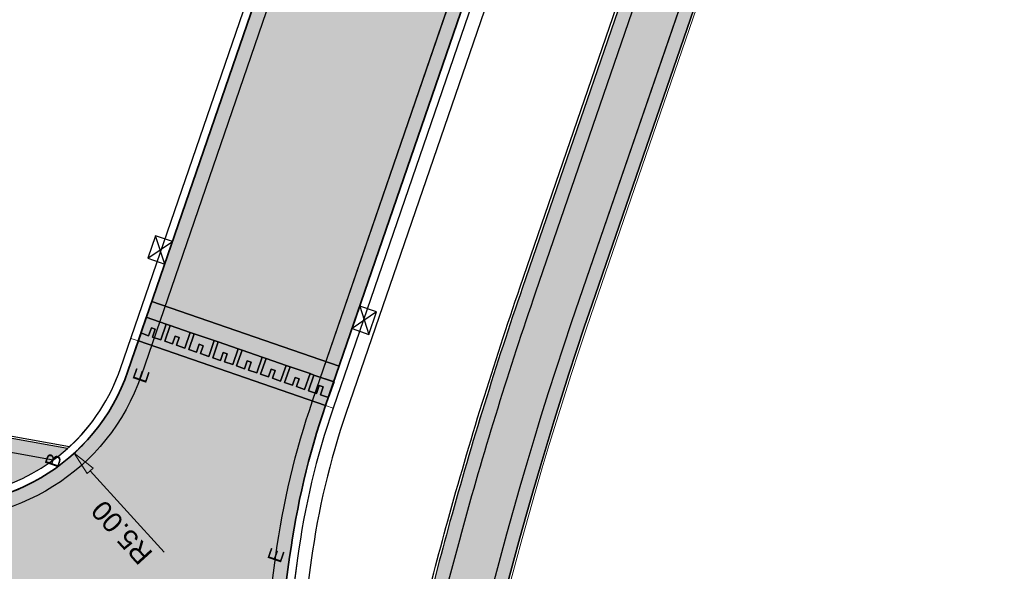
# Model space of a CAD drawing. Header units: metres. Extents: x 131295 to 132236, y 397710 to 398702.
# Tile 46 of 127: x 131476 to 131500, y 397912 to 397926. Entities that reach past the tile are written whole.
import ezdxf
from ezdxf.enums import TextEntityAlignment as Align

# ---------------------------------------------------------------- set-up
doc = ezdxf.new("R2010")
doc.units = ezdxf.units.M
doc.linetypes.add('AL-MATERIAALS', pattern=[2, 1, -1])
doc.layers.get('Defpoints').update_dxf_attribs({"color": 128})
for name, color, linetype, lineweight in [('N-KO-opsluitband 60x200mm', 2, 'Continuous', 25), ('N-KO-opsluitband achterkant', 8, 'Continuous', 5), ('N-KO-tekst banden', 1, 'Continuous', 18), ('N-KO-trottoirband 180-200x250mm', 3, 'Continuous', 35), ('N-KO-trottoirband achterkant', 8, 'Continuous', 5), ('N-RI-trottoirkolk', 7, 'Continuous', 25), ("N-VH-arcering 'MAT' grijs 254", 254, 'Continuous', 18), ('X-AL-maatvoering', 1, 'Continuous', 18), ('X-AL-materiaalscheiding', 1, 'AL-MATERIAALS', 18), ('X-AL-sinusdrempel grijs', 252, 'Continuous', 25), ('X-AL-sinusdrempel wit', 255, 'Continuous', 25), ('X-AL-sinusdrempel zwart', 250, 'Continuous', 25)]:
    doc.layers.add(name, color=color, linetype=linetype, lineweight=lineweight)
doc.layers.add("N-VH-arcering 'MAT' kleur 1 (heiderood)", color=7, linetype='Continuous', lineweight=18, true_color=0xd98c8c)
for name, color, linetype, plot in [('X-AL-contourlijnen', 30, 'Continuous', False), ('X-AL-hulplijn bandenlijnnummers', 30, 'Continuous', False), ('X-AL-hulplijn hoogtetekst', 190, 'Continuous', False)]:
    doc.layers.add(name, color=color, linetype=linetype, plot=plot)
doc.styles.add('CS Annotative', font='arial.ttf')
doc.dimstyles.new('CS Annotative', dxfattribs={"dimtxt": 2.5, "dimasz": 3, "dimexe": 0.18, "dimexo": 0.0625, "dimgap": 1, "dimtad": 1, "dimzin": 0, "dimdsep": 46, "dimtxsty": 'CS Annotative', "dimblk": 'CS Dimensionpijl', "dimcen": 0, "dimse1": 1, "dimse2": 1, "dimclrd": 256, "dimclre": 256, "dimclrt": 2, "dimadec": 0, "dimazin": 0, "dimtm": 1e-09, "dimtfac": 1, "dimtofl": 0, "dimtmove": 1, "dimatfit": 3, "dimfxl": 1, "dimtfillclr": 256, "dimtolj": 1, "dimtzin": 0, "dimarcsym": 0})

# ---------------------------------------------------------------- blocks, each defined once
blk = doc.blocks.new('*U90')
for p, q in [((0.5126596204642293, 1.409673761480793), (1.601851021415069, -2.178663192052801)), ((2.627170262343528, 0.6406843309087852), (-0.5126596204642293, -1.409673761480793))]:
    blk.add_line(p, q)
blk.add_lwpolyline([(0.5126596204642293, 1.409673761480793), (-0.5126596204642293, -1.409673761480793), (1.601851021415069, -2.178663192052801), (2.627170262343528, 0.6406843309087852)], close=True)
blk = doc.blocks.new('*U91')
for p, q in [((-2.627170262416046, -0.640684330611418), (0.512659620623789, 1.409673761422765)), ((-0.512659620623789, -1.409673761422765), (-1.601851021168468, 2.178663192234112))]:
    blk.add_line(p, q)
blk.add_lwpolyline([(-0.512659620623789, -1.409673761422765), (0.512659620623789, 1.409673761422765), (-1.601851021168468, 2.178663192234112), (-2.627170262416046, -0.640684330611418)], close=True)
blk = doc.blocks.new('CS Dimensionpijl')
h = blk.add_hatch(color=256)
h.dxf.hatch_style = 1
h.paths.add_polyline_path([(-1, -0.1666666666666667), (0, 0), (-1, 0.1666666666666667)])
at = {"flags": 128}
blk.add_lwpolyline([(0, 0.5), (0, -0.5)], dxfattribs=at)
blk.add_lwpolyline([(-1, -0.1666666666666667), (0, 0), (-1, 0.1666666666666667)], close=True, dxfattribs=at)
blk = doc.blocks.new('*D335')
at = {"layer": 'Defpoints', "color": 0, "transparency": 16777216}
for p in [(131473.5292587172, 397919.025371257), (131476.8977181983, 397915.3303095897)]:
    blk.add_point(p, dxfattribs=at)
at = {"layer": 'X-AL-maatvoering', "lineweight": -2, "transparency": 16777216}
blk.add_line((131479.1718189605, 397912.8357144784), (131477.3019333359, 397914.8869021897), dxfattribs=at)
at = {"layer": 'X-AL-maatvoering', "lineweight": -2, "transparency": 16777216, "xscale": 0.6000000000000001, "yscale": 0.6000000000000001, "zscale": 0.6000000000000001, "rotation": 132.3526506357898}
blk.add_blockref('CS Dimensionpijl', (131476.8977181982, 397915.3303095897), dxfattribs=at)
at = {"layer": 'X-AL-maatvoering', "color": 2, "transparency": 16777216, "insert": (131478.1025213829, 397913.3328818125), "char_height": 0.5, "attachment_point": 5, "rotation": 132.35265063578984, "style": 'CS Annotative'}
blk.add_mtext('\\A1;R5.00', dxfattribs=at)

msp = doc.modelspace()

# ---------------------------------------------------------------- hatches: boundary and pattern name
at = {"layer": "N-VH-arcering 'MAT' grijs 254"}
h = msp.add_hatch(color=256, dxfattribs=at)
h.dxf.hatch_style = 1
edge = h.paths.add_edge_path()
edge.add_line((131469.720884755, 397919.6016421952), (131468.6937363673, 397916.2076356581))
edge.add_line((131468.6937363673, 397916.2076356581), (131468.4773752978, 397915.0086965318))
edge.add_line((131468.4773752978, 397915.0086965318), (131471.6858443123, 397914.4296948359))
edge.add_line((131471.6858443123, 397914.4296948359), (131472.6788368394, 397914.3013070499))
edge.add_arc((131473.529258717, 397919.0253712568), 4.800000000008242, 259.7949652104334, 311.7805349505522)
edge.add_line((131476.7273987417, 397915.4459997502), (131471.7242056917, 397916.3457020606))
edge.add_arc((131471.9011924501, 397917.3299152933), 0.9999999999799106, 161.0447215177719, 259.8057040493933, ccw=False)
edge.add_line((131470.9554200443, 397917.6547453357), (131475.5837711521, 397931.1306132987))
edge.add_line((131475.5837711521, 397931.1306132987), (131475.9735672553, 397932.2655403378))
edge.add_line((131475.9735672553, 397932.2655403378), (131478.6631603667, 397940.0965369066))
edge.add_line((131478.6631603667, 397940.0965369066), (131479.0529564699, 397941.2314639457))
edge.add_line((131479.0529564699, 397941.2314639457), (131480.6354771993, 397945.8391179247))
edge.add_line((131480.6354771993, 397945.8391179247), (131481.220171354, 397947.5415084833))
edge.add_line((131481.220171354, 397947.5415084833), (131483.7668392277, 397954.9563651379))
edge.add_line((131483.7668392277, 397954.9563651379), (131484.1566353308, 397956.0912921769))
edge.add_line((131484.1566353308, 397956.0912921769), (131485.1168426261, 397958.8870236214))
edge.add_line((131485.1168426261, 397958.8870236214), (131485.5066387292, 397960.0219506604))
edge.add_line((131485.5066387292, 397960.0219506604), (131488.1962318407, 397967.8529472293))
edge.add_line((131488.1962318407, 397967.8529472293), (131488.5860279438, 397968.9878742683))
edge.add_line((131488.5860279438, 397968.9878742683), (131489.8705430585, 397972.7278576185))
edge.add_line((131489.8705430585, 397972.7278576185), (131490.2603391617, 397973.8627846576))
edge.add_line((131490.2603391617, 397973.8627846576), (131492.9499322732, 397981.6937812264))
edge.add_line((131492.9499322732, 397981.6937812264), (131493.3397283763, 397982.8287082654))
edge.add_line((131493.3397283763, 397982.8287082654), (131494.9180317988, 397987.4240831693))
edge.add_line((131494.9180317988, 397987.4240831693), (131495.307827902, 397988.5590102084))
edge.add_line((131495.307827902, 397988.5590102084), (131497.9974210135, 397996.3900067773))
edge.add_line((131497.9974210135, 397996.3900067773), (131498.3872171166, 397997.5249338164))
edge.add_line((131498.3872171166, 397997.5249338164), (131500.5216417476, 398003.7395065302))
edge.add_arc((131501.4674141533, 398003.4146764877), 0.9999999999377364, 71.01506341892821, 161.0447215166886, ccw=False)
edge.add_line((131501.7927337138, 398004.3602806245), (131507.3103871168, 398002.4620226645))
edge.add_line((131507.3103871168, 398002.4620226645), (131509.6426286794, 398009.2411332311))
edge.add_arc((131505.1037288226, 398010.8026671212), 4.799999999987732, 341.0150634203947, 431.0336210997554)
edge.add_line((131506.6637925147, 398015.3420725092), (131505.7343337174, 398015.7143712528))
edge.add_line((131505.7343337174, 398015.7143712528), (131501.2186420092, 398017.2662852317))
edge.add_line((131501.2186420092, 398017.2662852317), (131501.0723860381, 398016.8407159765))
edge.add_line((131501.0723860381, 398016.8407159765), (131500.7886732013, 398016.9382199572))
edge.add_line((131500.7886732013, 398016.9382199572), (131500.3499052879, 398015.6615121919))
edge.add_line((131500.3499052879, 398015.6615121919), (131500.4633904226, 398015.6225105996))
edge.add_line((131500.4633904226, 398015.6225105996), (131506.0950346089, 398013.6870756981))
edge.add_arc((131505.1199948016, 398010.8499473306), 2.999999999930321, -18.984936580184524, 71.0336211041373, ccw=False)
edge.add_line((131507.956807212, 398009.8739886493), (131506.5191944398, 398005.6952894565))
edge.add_arc((131505.573590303, 398006.0206090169), 1.000000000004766, 251.0150634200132, 341.0150634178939, ccw=False)
edge.add_line((131505.2482707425, 398005.0750048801), (131499.7292464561, 398006.97373447))
edge.add_line((131499.7292464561, 398006.97373447), (131498.1082772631, 398002.2541342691))
edge.add_line((131498.1082772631, 398002.2541342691), (131469.720884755, 397919.6016421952))
h = msp.add_hatch(color=256, dxfattribs=at)
h.dxf.hatch_style = 1
edge = h.paths.add_edge_path()
edge.add_arc((131584.5288256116, 397886.5286818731), 99.99999999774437, 160.996974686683, 172.3047926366, ccw=False)
edge.add_line((131489.9786872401, 397919.0904897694), (131493.4835284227, 397929.2675419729))
edge.add_line((131493.4835284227, 397929.2675419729), (131491.7822420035, 397929.8554434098))
edge.add_line((131491.7822420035, 397929.8554434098), (131491.7423758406, 397929.7395671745))
edge.add_line((131491.7423758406, 397929.7395671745), (131488.2189506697, 397919.508668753))
edge.add_arc((131582.783681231, 397886.9414651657), 100.0155538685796, 160.9967740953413, 164.5379057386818)
edge.add_arc((131622.5690482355, 397876.3246197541), 141.1919261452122, 164.689764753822, 165.8092484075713)
edge.add_arc((131436.5841456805, 397921.5677153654), 50.23888022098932, 345.72898283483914, 347.7847763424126, ccw=False)
edge.add_arc((131582.7688975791, 397886.9463045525), 100.0000001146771, 167.1516777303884, 172.3047926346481)
edge.add_line((131483.669457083, 397900.3366337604), (131481.4206892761, 397883.6939039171))
edge.add_line((131481.4206892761, 397883.6939039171), (131481.2600053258, 397882.5047106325))
edge.add_line((131481.2600053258, 397882.5047106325), (131479.4596575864, 397869.1806578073))
edge.add_arc((131478.4686631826, 397869.3145610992), 0.9999999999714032, 260.2917354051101, 352.30479263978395, ccw=False)
edge.add_line((131478.3000316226, 397868.3288819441), (131476.8695437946, 397868.5736120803))
edge.add_arc((131481.5590759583, 397869.5974714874), 4.799999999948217, 192.3160482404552, 260.2917354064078)
edge.add_line((131480.7496444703, 397864.8662115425), (131486.2685767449, 397863.9220238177))
edge.add_line((131486.2685767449, 397863.9220238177), (131486.7744714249, 397866.8790612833))
edge.add_line((131486.7744714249, 397866.8790612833), (131482.0479254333, 397867.6876863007))
edge.add_arc((131482.2165569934, 397868.6733654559), 1.000000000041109, 172.3047926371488, 260.2917354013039, ccw=False)
edge.add_line((131481.2255625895, 397868.8072687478), (131485.4293852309, 397899.919011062))
at = {"layer": "N-VH-arcering 'MAT' kleur 1 (heiderood)"}
h = msp.add_hatch(color=256, dxfattribs=at)
h.dxf.hatch_style = 1
h.paths.add_polyline_path([(131499.7586533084, 397964.5271665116), (131499.8562491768, 397964.8108477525), (131500.5394202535, 397966.7966164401), (131500.6370161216, 397967.080297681), (131508.4446855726, 397989.774796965), (131508.5097494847, 397989.9639177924), (131508.9977288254, 397991.3823239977), (131509.0627927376, 397991.571444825), (131511.3400296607, 397998.1906737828), (131513.7678372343, 398005.2475654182), (131509.0398165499, 398006.8741632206), (131505.0558982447, 397995.2941351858), (131501.5424469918, 397985.081610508), (131500.0008036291, 397980.6005263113), (131496.4873523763, 397970.3880016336), (131495.2399400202, 397966.7621566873), (131491.7264887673, 397956.5496320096), (131490.8038729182, 397953.8678708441), (131487.7458690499, 397944.979191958), (131487.6808051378, 397944.7900711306), (131487.2578897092, 397943.5607857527), (131487.1928257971, 397943.3716649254), (131485.6925035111, 397939.0106884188), (131482.1790522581, 397928.7981637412), (131478.8614384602, 397919.1548784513), (131483.5894591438, 397917.5282806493), (131487.9977054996, 397930.3417001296), (131490.144814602, 397936.5826874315), (131492.9429723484, 397944.7160733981), (131495.0900814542, 397950.9570606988)])
h = msp.add_hatch(color=256, dxfattribs=at)
h.dxf.hatch_style = 1
edge = h.paths.add_edge_path()
edge.add_arc((131502.1599563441, 397910.0290051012), 20.00000000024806, 161.0150634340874, 172.3028637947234, ccw=False)
edge.add_line((131483.2478736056, 397916.5353963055), (131478.5198529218, 397918.1619941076))
edge.add_line((131478.5198529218, 397918.1619941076), (131478.2572794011, 397917.3987734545))
edge.add_arc((131473.529258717, 397919.0253712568), 4.999999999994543, 259.7938851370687, 341.0150634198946, ccw=False)
edge.add_line((131472.6433098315, 397914.1044877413), (131472.0394795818, 397910.7584342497))
edge.add_line((131472.0394795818, 397910.7584342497), (131472.2046811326, 397910.7286219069))
edge.add_arc((131471.316721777, 397905.8081007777), 5.000000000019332, -7.199721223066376, 79.77047558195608, ccw=False)
edge.add_line((131476.2772983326, 397905.1814587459), (131481.2324345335, 397904.511750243))
edge.add_line((131481.2324345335, 397904.511750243), (131482.3401584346, 397912.707738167))
at = {"layer": 'X-AL-sinusdrempel grijs'}
msp.add_hatch(color=256, dxfattribs=at).paths.add_polyline_path([(131478.8614384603, 397919.1548784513), (131478.7248042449, 397918.7577247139), (131479.2236104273, 397918.5861186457), (131479.3228988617, 397918.5519600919), (131479.8287970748, 397918.377914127), (131479.9280855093, 397918.3437555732), (131480.4339837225, 397918.1697096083), (131480.5332721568, 397918.1355510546), (131481.03917037, 397917.9615050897), (131481.1384588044, 397917.9273465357), (131481.6443570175, 397917.753300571), (131481.7436454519, 397917.7191420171), (131482.249543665, 397917.5450960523), (131482.3488320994, 397917.5109374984), (131482.8547303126, 397917.3368915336), (131482.954018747, 397917.3027329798), (131483.4528249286, 397917.1311269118), (131483.5894591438, 397917.5282806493)])
at = {"layer": 'X-AL-sinusdrempel wit'}
msp.add_hatch(color=256, dxfattribs=at).paths.add_polyline_path([(131482.1129094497, 397917.1479423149), (131481.9048765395, 397917.219512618), (131481.9731936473, 397917.4180894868), (131481.8739052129, 397917.4522480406), (131481.8055881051, 397917.253671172), (131481.6070112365, 397917.3219882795), (131481.7436454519, 397917.7191420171), (131481.6443570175, 397917.753300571), (131481.5077228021, 397917.3561468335), (131481.2996898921, 397917.4277171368), (131481.3680069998, 397917.6262940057), (131481.2687185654, 397917.6604525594), (131481.2004014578, 397917.4618756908), (131481.001824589, 397917.5301927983), (131481.1384588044, 397917.9273465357), (131481.03917037, 397917.9615050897), (131480.9025361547, 397917.5643513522), (131480.6945032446, 397917.6359216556), (131480.7628203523, 397917.8344985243), (131480.6635319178, 397917.8686570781), (131480.5952148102, 397917.6700802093), (131480.3966379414, 397917.7383973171), (131480.5332721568, 397918.1355510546), (131480.4339837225, 397918.1697096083), (131480.2973495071, 397917.7725558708), (131480.0893165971, 397917.8441261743), (131480.1576337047, 397918.0427030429), (131480.0583452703, 397918.0768615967), (131479.9900281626, 397917.8782847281), (131479.7914512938, 397917.9466018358), (131479.9280855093, 397918.3437555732), (131479.8287970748, 397918.377914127), (131479.6921628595, 397917.9807603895), (131479.4841299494, 397918.0523306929), (131479.5524470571, 397918.2509075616), (131479.4531586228, 397918.2850661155), (131479.384841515, 397918.0864892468), (131479.1862646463, 397918.1548063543), (131479.3228988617, 397918.5519600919), (131479.2236104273, 397918.5861186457), (131479.0869762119, 397918.1889649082), (131478.8789433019, 397918.2605352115), (131478.9472604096, 397918.4591120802), (131478.8479719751, 397918.4932706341), (131478.7796548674, 397918.2946937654), (131478.5881700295, 397918.3605709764), (131478.5198529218, 397918.1619941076), (131483.2478736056, 397916.5353963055), (131483.3161907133, 397916.7339731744), (131483.1152498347, 397916.8031035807), (131483.1835669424, 397917.0016804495), (131483.0842785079, 397917.0358390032), (131483.0159614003, 397916.8372621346), (131482.8173845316, 397916.9055792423), (131482.954018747, 397917.3027329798), (131482.8547303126, 397917.3368915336), (131482.7180960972, 397916.9397377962), (131482.5100631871, 397917.0113080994), (131482.5783802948, 397917.2098849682), (131482.4790918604, 397917.2440435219), (131482.4107747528, 397917.0454666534), (131482.212197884, 397917.113783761), (131482.3488320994, 397917.5109374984), (131482.249543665, 397917.5450960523)])
at = {"layer": 'X-AL-sinusdrempel zwart'}
for points in [[(131478.5810779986, 397918.3630108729), (131478.7796548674, 397918.2946937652), (131478.847971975, 397918.4932706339), (131478.9472604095, 397918.45911208), (131478.8789433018, 397918.2605352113), (131479.0869762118, 397918.1889649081), (131479.2236104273, 397918.5861186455), (131478.717712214, 397918.7601646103)], [(131479.1862646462, 397918.1548063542), (131479.3848415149, 397918.0864892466), (131479.4531586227, 397918.2850661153), (131479.552447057, 397918.2509075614), (131479.4841299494, 397918.0523306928), (131479.6921628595, 397917.9807603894), (131479.8287970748, 397918.3779141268), (131479.3228988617, 397918.5519600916)], [(131479.7914512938, 397917.9466018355), (131479.9900281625, 397917.8782847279), (131480.0583452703, 397918.0768615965), (131480.1576337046, 397918.0427030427), (131480.089316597, 397917.8441261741), (131480.297349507, 397917.7725558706), (131480.4339837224, 397918.1697096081), (131479.9280855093, 397918.343755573)], [(131480.3966379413, 397917.7383973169), (131480.5952148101, 397917.6700802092), (131480.6635319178, 397917.868657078), (131480.7628203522, 397917.834498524), (131480.6945032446, 397917.6359216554), (131480.9025361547, 397917.564351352), (131481.03917037, 397917.9615050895), (131480.5332721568, 397918.1355510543)], [(131481.001824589, 397917.5301927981), (131481.2004014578, 397917.4618756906), (131481.2687185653, 397917.6604525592), (131481.3680069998, 397917.6262940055), (131481.299689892, 397917.4277171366), (131481.507722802, 397917.3561468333), (131481.6443570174, 397917.7533005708), (131481.1384588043, 397917.9273465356)], [(131481.6070112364, 397917.3219882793), (131481.8055881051, 397917.2536711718), (131481.8739052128, 397917.4522480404), (131481.9731936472, 397917.4180894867), (131481.9048765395, 397917.2195126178), (131482.1129094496, 397917.1479423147), (131482.2495436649, 397917.5450960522), (131481.7436454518, 397917.719142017)], [(131482.2121978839, 397917.1137837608), (131482.4107747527, 397917.0454666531), (131482.4790918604, 397917.2440435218), (131482.5783802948, 397917.209884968), (131482.5100631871, 397917.0113080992), (131482.7180960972, 397916.939737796), (131482.8547303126, 397917.3368915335), (131482.3488320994, 397917.5109374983)], [(131482.8173845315, 397916.9055792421), (131483.0159614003, 397916.8372621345), (131483.0842785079, 397917.035839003), (131483.1835669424, 397917.0016804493), (131483.1152498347, 397916.8031035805), (131483.3232827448, 397916.7315332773), (131483.4599169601, 397917.1286870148), (131482.9540187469, 397917.3027329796)]]:
    msp.add_hatch(color=256, dxfattribs=at).paths.add_polyline_path(points)

# ---------------------------------------------------------------- linework, layer by layer
at = {"layer": 'N-KO-opsluitband 60x200mm', "flags": 128}
for points in [[(131476.7273987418, 397915.4459997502), (131471.7242056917, 397916.3457020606, -0.4597423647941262), (131470.9554200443, 397917.6547453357), (131475.5837711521, 397931.1306132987), (131476.4965784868, 397930.816576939)], [(131491.7423758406, 397929.7395671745), (131488.2187590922, 397919.5081124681, 0.01545086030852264), (131486.3879861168, 397913.6056917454, 0.004884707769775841), (131485.6856030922, 397910.9379474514), (131482.3833244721, 397911.5338780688)], [(131493.4835284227, 397929.2675419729), (131489.9786872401, 397919.0904897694, 0.04937974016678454), (131485.4293852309, 397899.919011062), (131481.2255625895, 397868.8072687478, 0.4039599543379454), (131482.0479254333, 397867.6876863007), (131486.7744714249, 397866.8790612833)]]:
    msp.add_lwpolyline(points, format="xyb", dxfattribs=at)
at = {"layer": 'N-KO-opsluitband achterkant', "flags": 128}
for points in [[(131476.7834509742, 397915.4968825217), (131471.7348248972, 397916.4047548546, -0.4597423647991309), (131471.0121663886, 397917.6352555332), (131475.6210176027, 397931.0543477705), (131476.4770593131, 397930.7598406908)], [(131491.681558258, 397929.747351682), (131488.1621065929, 397919.5278748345, 0.01545165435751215), (131486.3301364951, 397913.6216111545, 0.004785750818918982), (131485.641170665, 397911.0069348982), (131482.3913685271, 397911.5933955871)], [(131493.54023797, 397929.2479452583), (131490.0354173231, 397919.0709526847, 0.04937974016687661), (131485.4888448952, 397899.9109768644), (131481.2850222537, 397868.7992345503, 0.4039599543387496), (131482.0580433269, 397867.74682705), (131486.7845893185, 397866.9382020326), (131486.7744714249, 397866.8790612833)]]:
    msp.add_lwpolyline(points, format="xyb", dxfattribs=at)
at = {"layer": 'N-KO-trottoirband 180-200x250mm'}
for points in [[(131486.2348504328, 397863.7248879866), (131480.7159181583, 397864.6690757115, -0.403969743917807), (131476.604126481, 397870.267154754), (131482.3401584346, 397912.7077381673, -0.04929218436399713), (131483.2478736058, 397916.535396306), (131487.9977054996, 397930.3417001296)], [(131482.1790522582, 397928.7981637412), (131478.2572794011, 397917.3987734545, -0.370132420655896), (131472.6412993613, 397914.1048501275, -0.370132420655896)]]:
    msp.add_lwpolyline(points, format="xyb", dxfattribs=at)
at = {"layer": 'N-KO-trottoirband achterkant'}
for points in [[(131487.9977054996, 397930.3417001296), (131488.186826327, 397930.2766362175), (131483.4369944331, 397916.4703323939, 0.0492921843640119), (131482.5383564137, 397912.6809508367), (131476.8023244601, 397870.2403674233, 0.4039697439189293), (131480.7496444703, 397864.8662115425), (131486.2685767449, 397863.9220238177), (131486.2348504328, 397863.7248879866)], [(131481.9899314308, 397928.8632276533), (131478.0681585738, 397917.4638373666, -0.3701324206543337), (131472.6768177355, 397914.3016709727)]]:
    msp.add_lwpolyline(points, format="xyb", dxfattribs=at)
at = {"layer": 'N-KO-trottoirband achterkant', "ltscale": 2, "flags": 128}
for points in [[(131478.5198529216, 397918.1619941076), (131478.3307320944, 397918.2270580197)], [(131483.2478736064, 397916.5353963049), (131483.4369944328, 397916.4703323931)]]:
    msp.add_lwpolyline(points, dxfattribs=at)
at = {"layer": 'X-AL-contourlijnen', "flags": 128}
msp.add_lwpolyline([(131498.1082772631, 398002.2541342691), (131469.720884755, 397919.6016421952), (131468.6937363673, 397916.2076356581), (131468.4773752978, 397915.0086965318), (131471.6858443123, 397914.4296948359), (131472.6788368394, 397914.3013070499, 0.2308018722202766), (131476.7273987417, 397915.4459997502), (131471.7242056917, 397916.3457020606, -0.4597423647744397), (131470.9554200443, 397917.6547453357), (131475.5837711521, 397931.1306132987), (131475.9735672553, 397932.2655403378), (131478.6631603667, 397940.0965369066), (131479.0529564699, 397941.2314639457), (131480.6354771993, 397945.8391179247)], format="xyb", dxfattribs=at)
msp.add_lwpolyline([(131487.2578897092, 397943.5607857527), (131487.1928257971, 397943.3716649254), (131485.6925035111, 397939.0106884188), (131482.1790522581, 397928.7981637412), (131478.8614384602, 397919.1548784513), (131483.5894591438, 397917.5282806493), (131487.9977054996, 397930.3417001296), (131490.144814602, 397936.5826874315), (131492.9429723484, 397944.7160733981)], dxfattribs=at)
for points in [[(131481.9899314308, 397928.8632276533), (131481.8008106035, 397928.9282915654), (131476.4770593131, 397930.7598406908), (131475.6210176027, 397931.0543477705), (131471.0121663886, 397917.6352555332, 0.4597423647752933), (131471.7348248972, 397916.4047548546), (131476.7834509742, 397915.4968825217, 0.1242503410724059), (131478.0681585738, 397917.4638373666)], [(131491.6815598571, 397929.7473563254), (131488.6157126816, 397930.1400219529), (131488.612348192, 397930.1302424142), (131488.186826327, 397930.2766362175), (131483.4369944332, 397916.4703323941, 0.04929218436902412), (131482.5383564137, 397912.6809508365), (131482.3913685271, 397911.5933955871), (131485.641170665, 397911.0069348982, -0.004785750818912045), (131486.3301364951, 397913.6216111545, -0.01545165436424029), (131488.1621065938, 397919.527874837)], [(131485.4293852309, 397899.919011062, -0.04937974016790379), (131489.9786872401, 397919.0904897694), (131493.4835284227, 397929.2675419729), (131491.7822420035, 397929.8554434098), (131491.7423758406, 397929.7395671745), (131488.2189506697, 397919.508668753, 0.01545233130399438), (131486.3879861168, 397913.6056917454, 0.004884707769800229), (131485.6856030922, 397910.9379474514, -0.008970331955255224), (131485.2726817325, 397909.1833888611, 0.0224884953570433), (131483.669457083, 397900.3366337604), (131481.4206892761, 397883.6939039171), (131481.2600053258, 397882.5047106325), (131479.4596575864, 397869.1806578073, -0.4245420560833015), (131478.3000316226, 397868.3288819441), (131476.8695437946, 397868.5736120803, 0.3056146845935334), (131480.7496444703, 397864.8662115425), (131486.2685767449, 397863.9220238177), (131486.7744714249, 397866.8790612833), (131482.0479254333, 397867.6876863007, -0.4039599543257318), (131481.2255625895, 397868.8072687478)], [(131482.3401584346, 397912.707738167, -0.04929218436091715), (131483.2478736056, 397916.5353963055), (131478.5198529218, 397918.1619941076), (131478.2572794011, 397917.3987734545, -0.3700162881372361), (131472.6433098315, 397914.1044877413), (131472.0394795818, 397910.7584342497), (131472.2046811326, 397910.7286219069, -0.3988088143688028), (131476.2772983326, 397905.1814587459), (131481.2324345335, 397904.511750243)]]:
    msp.add_lwpolyline(points, format="xyb", close=True, dxfattribs=at)
for points in [[(131478.8614384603, 397919.1548784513), (131478.7248042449, 397918.7577247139), (131479.2236104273, 397918.5861186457), (131479.3228988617, 397918.5519600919), (131479.8287970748, 397918.377914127), (131479.9280855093, 397918.3437555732), (131480.4339837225, 397918.1697096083), (131480.5332721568, 397918.1355510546), (131481.03917037, 397917.9615050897), (131481.1384588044, 397917.9273465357), (131481.6443570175, 397917.753300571), (131481.7436454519, 397917.7191420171), (131482.249543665, 397917.5450960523), (131482.3488320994, 397917.5109374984), (131482.8547303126, 397917.3368915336), (131482.954018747, 397917.3027329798), (131483.4528249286, 397917.1311269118), (131483.5894591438, 397917.5282806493)], [(131478.5810779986, 397918.3630108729), (131478.7796548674, 397918.2946937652), (131478.847971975, 397918.4932706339), (131478.9472604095, 397918.45911208), (131478.8789433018, 397918.2605352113), (131479.0869762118, 397918.1889649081), (131479.2236104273, 397918.5861186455), (131478.717712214, 397918.7601646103)], [(131479.2236104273, 397918.5861186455), (131479.0869762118, 397918.1889649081), (131478.8789433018, 397918.2605352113), (131478.9472604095, 397918.45911208), (131478.847971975, 397918.4932706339), (131478.7796548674, 397918.2946937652), (131478.5810779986, 397918.3630108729), (131478.717712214, 397918.7601646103)], [(131482.1129094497, 397917.1479423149), (131481.9048765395, 397917.219512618), (131481.9731936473, 397917.4180894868), (131481.8739052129, 397917.4522480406), (131481.8055881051, 397917.253671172), (131481.6070112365, 397917.3219882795), (131481.7436454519, 397917.7191420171), (131481.6443570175, 397917.753300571), (131481.5077228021, 397917.3561468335), (131481.2996898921, 397917.4277171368), (131481.3680069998, 397917.6262940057), (131481.2687185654, 397917.6604525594), (131481.2004014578, 397917.4618756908), (131481.001824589, 397917.5301927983), (131481.1384588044, 397917.9273465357), (131481.03917037, 397917.9615050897), (131480.9025361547, 397917.5643513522), (131480.6945032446, 397917.6359216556), (131480.7628203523, 397917.8344985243), (131480.6635319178, 397917.8686570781), (131480.5952148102, 397917.6700802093), (131480.3966379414, 397917.7383973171), (131480.5332721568, 397918.1355510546), (131480.4339837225, 397918.1697096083), (131480.2973495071, 397917.7725558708), (131480.0893165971, 397917.8441261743), (131480.1576337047, 397918.0427030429), (131480.0583452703, 397918.0768615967), (131479.9900281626, 397917.8782847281), (131479.7914512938, 397917.9466018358), (131479.9280855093, 397918.3437555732), (131479.8287970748, 397918.377914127), (131479.6921628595, 397917.9807603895), (131479.4841299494, 397918.0523306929), (131479.5524470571, 397918.2509075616), (131479.4531586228, 397918.2850661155), (131479.384841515, 397918.0864892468), (131479.1862646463, 397918.1548063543), (131479.3228988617, 397918.5519600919), (131479.2236104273, 397918.5861186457), (131479.0869762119, 397918.1889649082), (131478.8789433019, 397918.2605352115), (131478.9472604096, 397918.4591120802), (131478.8479719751, 397918.4932706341), (131478.7796548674, 397918.2946937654), (131478.5881700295, 397918.3605709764), (131478.5198529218, 397918.1619941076), (131483.2478736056, 397916.5353963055), (131483.3161907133, 397916.7339731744), (131483.1152498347, 397916.8031035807), (131483.1835669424, 397917.0016804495), (131483.0842785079, 397917.0358390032), (131483.0159614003, 397916.8372621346), (131482.8173845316, 397916.9055792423), (131482.954018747, 397917.3027329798), (131482.8547303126, 397917.3368915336), (131482.7180960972, 397916.9397377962), (131482.5100631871, 397917.0113080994), (131482.5783802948, 397917.2098849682), (131482.4790918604, 397917.2440435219), (131482.4107747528, 397917.0454666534), (131482.212197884, 397917.113783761), (131482.3488320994, 397917.5109374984), (131482.249543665, 397917.5450960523)], [(131479.1862646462, 397918.1548063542), (131479.3848415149, 397918.0864892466), (131479.4531586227, 397918.2850661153), (131479.552447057, 397918.2509075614), (131479.4841299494, 397918.0523306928), (131479.6921628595, 397917.9807603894), (131479.8287970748, 397918.3779141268), (131479.3228988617, 397918.5519600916)], [(131479.8287970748, 397918.3779141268), (131479.6921628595, 397917.9807603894), (131479.4841299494, 397918.0523306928), (131479.552447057, 397918.2509075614), (131479.4531586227, 397918.2850661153), (131479.3848415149, 397918.0864892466), (131479.1862646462, 397918.1548063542), (131479.3228988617, 397918.5519600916)], [(131479.7914512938, 397917.9466018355), (131479.9900281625, 397917.8782847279), (131480.0583452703, 397918.0768615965), (131480.1576337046, 397918.0427030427), (131480.089316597, 397917.8441261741), (131480.297349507, 397917.7725558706), (131480.4339837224, 397918.1697096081), (131479.9280855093, 397918.343755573)], [(131480.4339837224, 397918.1697096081), (131480.297349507, 397917.7725558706), (131480.089316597, 397917.8441261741), (131480.1576337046, 397918.0427030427), (131480.0583452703, 397918.0768615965), (131479.9900281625, 397917.8782847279), (131479.7914512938, 397917.9466018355), (131479.9280855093, 397918.343755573)], [(131480.3966379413, 397917.7383973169), (131480.5952148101, 397917.6700802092), (131480.6635319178, 397917.868657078), (131480.7628203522, 397917.834498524), (131480.6945032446, 397917.6359216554), (131480.9025361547, 397917.564351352), (131481.03917037, 397917.9615050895), (131480.5332721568, 397918.1355510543)], [(131481.03917037, 397917.9615050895), (131480.9025361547, 397917.564351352), (131480.6945032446, 397917.6359216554), (131480.7628203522, 397917.834498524), (131480.6635319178, 397917.868657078), (131480.5952148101, 397917.6700802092), (131480.3966379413, 397917.7383973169), (131480.5332721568, 397918.1355510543)], [(131481.001824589, 397917.5301927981), (131481.2004014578, 397917.4618756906), (131481.2687185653, 397917.6604525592), (131481.3680069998, 397917.6262940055), (131481.299689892, 397917.4277171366), (131481.507722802, 397917.3561468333), (131481.6443570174, 397917.7533005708), (131481.1384588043, 397917.9273465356)], [(131481.6443570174, 397917.7533005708), (131481.507722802, 397917.3561468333), (131481.299689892, 397917.4277171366), (131481.3680069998, 397917.6262940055), (131481.2687185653, 397917.6604525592), (131481.2004014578, 397917.4618756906), (131481.001824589, 397917.5301927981), (131481.1384588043, 397917.9273465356)], [(131481.6070112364, 397917.3219882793), (131481.8055881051, 397917.2536711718), (131481.8739052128, 397917.4522480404), (131481.9731936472, 397917.4180894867), (131481.9048765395, 397917.2195126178), (131482.1129094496, 397917.1479423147), (131482.2495436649, 397917.5450960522), (131481.7436454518, 397917.719142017)], [(131482.2495436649, 397917.5450960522), (131482.1129094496, 397917.1479423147), (131481.9048765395, 397917.2195126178), (131481.9731936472, 397917.4180894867), (131481.8739052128, 397917.4522480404), (131481.8055881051, 397917.2536711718), (131481.6070112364, 397917.3219882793), (131481.7436454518, 397917.719142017)], [(131482.2121978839, 397917.1137837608), (131482.4107747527, 397917.0454666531), (131482.4790918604, 397917.2440435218), (131482.5783802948, 397917.209884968), (131482.5100631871, 397917.0113080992), (131482.7180960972, 397916.939737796), (131482.8547303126, 397917.3368915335), (131482.3488320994, 397917.5109374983)], [(131482.8547303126, 397917.3368915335), (131482.7180960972, 397916.939737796), (131482.5100631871, 397917.0113080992), (131482.5783802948, 397917.209884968), (131482.4790918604, 397917.2440435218), (131482.4107747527, 397917.0454666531), (131482.2121978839, 397917.1137837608), (131482.3488320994, 397917.5109374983)], [(131482.8173845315, 397916.9055792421), (131483.0159614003, 397916.8372621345), (131483.0842785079, 397917.035839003), (131483.1835669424, 397917.0016804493), (131483.1152498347, 397916.8031035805), (131483.3232827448, 397916.7315332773), (131483.4599169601, 397917.1286870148), (131482.9540187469, 397917.3027329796)], [(131483.4599169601, 397917.1286870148), (131483.3232827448, 397916.7315332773), (131483.1152498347, 397916.8031035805), (131483.1835669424, 397917.0016804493), (131483.0842785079, 397917.035839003), (131483.0159614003, 397916.8372621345), (131482.8173845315, 397916.9055792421), (131482.9540187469, 397917.3027329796)]]:
    msp.add_lwpolyline(points, close=True, dxfattribs=at)
at = {"layer": 'X-AL-hulplijn bandenlijnnummers', "flags": 128}
for points in [[(131476.3701894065, 397915.1546211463), (131471.6622603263, 397916.0012274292, -0.4597423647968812), (131470.6243997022, 397917.7684358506), (131475.3665001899, 397931.5754955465), (131476.3267590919, 397931.245134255)], [(131491.9756145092, 397929.3419496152), (131488.5496841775, 397919.3941449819, 0.01544969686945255), (131486.7254422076, 397913.5128283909, 0.005463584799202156), (131485.9452296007, 397910.5354417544), (131482.616398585, 397911.1361640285)], [(131493.0549175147, 397929.0978578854), (131489.6477617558, 397919.204456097, 0.04937974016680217), (131485.0825371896, 397899.9658772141), (131480.8787145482, 397868.8541348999, 0.4039599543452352), (131481.9889043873, 397867.3426985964), (131486.4197466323, 397866.5846630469)]]:
    msp.add_lwpolyline(points, format="xyb", dxfattribs=at)
at = {"layer": 'X-AL-hulplijn bandenlijnnummers'}
for points in [[(131478.1927700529, 397884.634616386), (131481.9933119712, 397912.754615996, -0.04929218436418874), (131482.9169121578, 397916.6492581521), (131487.5691481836, 397930.1718807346)], [(131482.4124178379, 397928.400620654), (131478.588240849, 397917.2849116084, -0.3542744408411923), (131472.8757121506, 397913.715439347, -0.3542744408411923)]]:
    msp.add_lwpolyline(points, format="xyb", dxfattribs=at)
at = {"layer": 'X-AL-hulplijn hoogtetekst'}
for points in [[(131488.1115673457, 397930.6726615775), (131488.631649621, 397930.4937358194), (131483.767955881, 397916.3564705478, 0.04929218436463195), (131482.8852028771, 397912.634073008), (131479.0444799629, 397884.2167764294)], [(131478.152589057, 397884.3373194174), (131481.9933119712, 397912.754615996, -0.04929218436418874), (131482.9169121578, 397916.6492581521), (131487.6667440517, 397930.4555619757)]]:
    msp.add_lwpolyline(points, format="xyb", dxfattribs=at)
at = {"layer": 'X-AL-hulplijn hoogtetekst', "flags": 128}
msp.add_lwpolyline([(131493.1526029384, 397929.3815083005), (131489.6477617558, 397919.204456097, 0.04937974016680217), (131485.0825371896, 397899.9658772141), (131480.8787145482, 397868.8541348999, 0.4039599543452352), (131481.9889043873, 397867.3426985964), (131486.7154503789, 397866.534073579)], format="xyb", dxfattribs=at)
at = {"layer": 'X-AL-materiaalscheiding', "flags": 128}
msp.add_lwpolyline([(131483.2478736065, 397916.535396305), (131478.5198529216, 397918.1619941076)], dxfattribs=at)

# ---------------------------------------------------------------- block references
at = {"layer": 'N-RI-trottoirkolk', "xscale": 0.2, "yscale": 0.2, "zscale": 0.2, "rotation": 1}
for name, p in [('*U91', (131479.2843538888, 397920.3841638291)), ('*U90', (131484.0123745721, 397918.7575660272))]:
    msp.add_blockref(name, p, dxfattribs=at)

# ---------------------------------------------------------------- texts
at = {"layer": 'N-KO-tekst banden', "style": 'CS Annotative'}
for s, height, p in [('E', 0.3599999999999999, (131478.5882408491, 397917.2849116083)), ('B', 0.3599999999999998, (131476.3701894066, 397915.1546211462)), ('E', 0.3599999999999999, (131481.9933119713, 397912.7546159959))]:
    msp.add_text(s, height=height, rotation=71.0187745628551, dxfattribs=at).set_placement(p, align=Align.MIDDLE)

# ---------------------------------------------------------------- dimensions: what is measured, and where the dimension line sits
at = {"layer": 'X-AL-maatvoering'}
dim = msp.add_radius_dim(center=(131473.5292587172, 397919.025371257), mpoint=(131476.8977181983, 397915.3303095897), dimstyle='CS Annotative', dxfattribs=at)
dim.commit()
dim.dimension.update_dxf_attribs({"geometry": '*D335', "text_midpoint": (131478.4389837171, 397913.6396046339)})

doc.saveas('drawing.dxf')
